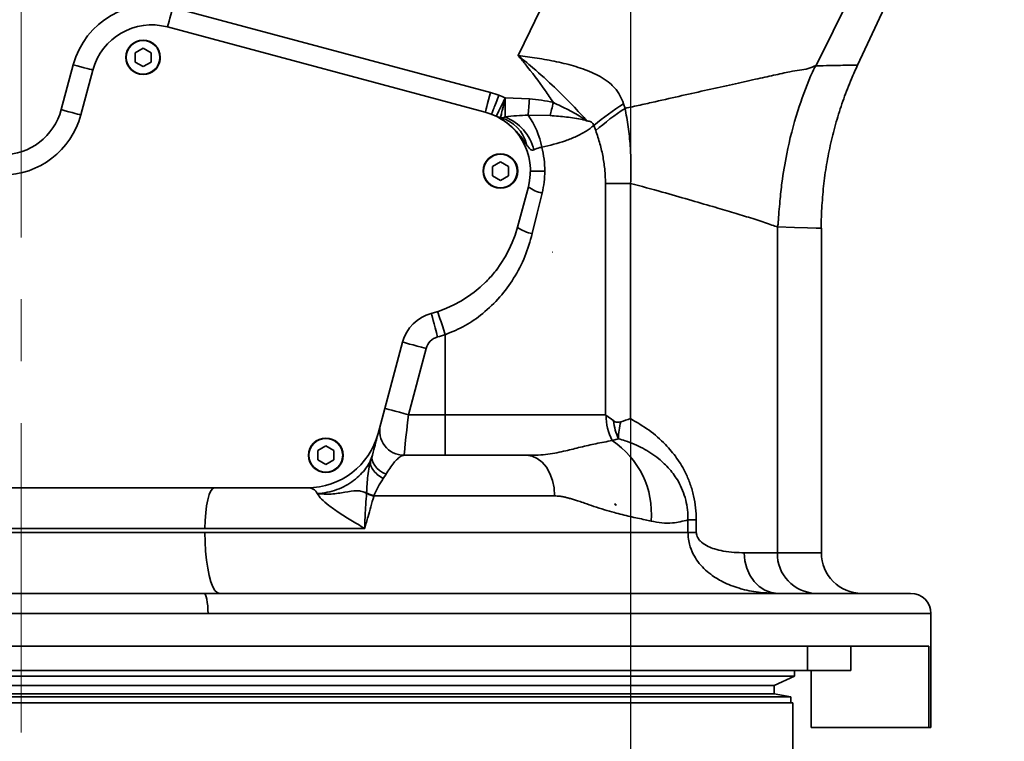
# Model space of a CAD drawing. Header units: millimetres. Extents: x 7702 to 16913, y -3294 to 4428.
# Tile 34 of 88: x 10357 to 10599, y 1724 to 1902. Entities that reach past the tile are written whole.
import ezdxf

# ---------------------------------------------------------------- set-up
doc = ezdxf.new("R2010")
doc.units = ezdxf.units.MM
doc.header["$LTSCALE"] = 6
doc.header["$PDSIZE"] = -1
doc.linetypes.add('CENTERX2', pattern=[20.32, 12.7, -2.54, 2.54, -2.54])
doc.layers.add('中心线', color=4, linetype='CENTERX2', lineweight=20)
doc.layers.add('标注线', color=3, linetype='Continuous', lineweight=20)
doc.dimstyles.new('ISO-25', dxfattribs={"dimtxt": 40, "dimasz": 30, "dimexe": 10, "dimexo": 0.625, "dimtad": 1, "dimtoh": 1, "dimdec": 1, "dimtxsty": 'Standard', "dimcen": 2.5, "dimclrd": 1, "dimclre": 1, "dimclrt": 4, "dimadec": 0, "dimazin": 0, "dimtfac": 1, "dimtdec": 1, "dimtmove": 0, "dimatfit": 3, "dimfxl": 1, "dimarcsym": 0})

# ---------------------------------------------------------------- blocks, each defined once
blk = doc.blocks.new('*D10')
at = {"layer": 'Defpoints', "color": 0, "ltscale": 10, "transparency": 16777216}
for p in [(12110.3, 2091.74), (10357.09, 1535.89), (12110.3, 1229.5)]:
    blk.add_point(p, dxfattribs=at)
at = {"layer": '标注线', "color": 1, "lineweight": -2, "ltscale": 10, "transparency": 16777216}
for p, q in [((12110.3, 2091.12), (12110.3, 1219.5)), ((10357.09, 1535.27), (10357.09, 1219.5)), ((10387.09, 1229.5), (12080.3, 1229.5))]:
    blk.add_line(p, q, dxfattribs=at)
at = {"layer": '标注线', "color": 1, "ltscale": 10, "transparency": 16777216}
for points in [[(10387.09, 1234.5), (10387.09, 1224.5), (10357.09, 1229.5)], [(12080.3, 1234.5), (12080.3, 1224.5), (12110.3, 1229.5)]]:
    blk.add_solid(points, dxfattribs=at)
at = {"layer": '标注线', "color": 4, "ltscale": 10, "transparency": 16777216, "insert": (11233.7, 1253.48), "char_height": 40, "attachment_point": 5}
blk.add_mtext('1753,2', dxfattribs=at)
blk = doc.blocks.new('*D11')
at = {"layer": 'Defpoints', "color": 0, "transparency": 16777216}
for p in [(10507.09, 1988.85), (10357.09, 1536.52), (10507.09, 1450.7)]:
    blk.add_point(p, dxfattribs=at)
at = {"layer": '标注线', "color": 1, "lineweight": -2, "transparency": 16777216}
for p, q in [((10507.09, 1988.22), (10507.09, 1440.7)), ((10357.09, 1535.89), (10357.09, 1440.7)), ((10387.09, 1450.7), (10477.09, 1450.7))]:
    blk.add_line(p, q, dxfattribs=at)
at = {"layer": '标注线', "color": 1, "transparency": 16777216}
for points in [[(10387.09, 1455.7), (10387.09, 1445.7), (10357.09, 1450.7)], [(10477.09, 1455.7), (10477.09, 1445.7), (10507.09, 1450.7)]]:
    blk.add_solid(points, dxfattribs=at)
at = {"layer": '标注线', "color": 4, "transparency": 16777216, "insert": (10432.09, 1471.33), "char_height": 40, "attachment_point": 5}
blk.add_mtext('150', dxfattribs=at)
blk = doc.blocks.new('*D12')
at = {"layer": 'Defpoints', "color": 0, "transparency": 16777216}
for p in [(10763.49, 2122.55), (10357.09, 1541.72), (10357.09, 1354.29)]:
    blk.add_point(p, dxfattribs=at)
at = {"layer": '标注线', "color": 1, "lineweight": -2, "transparency": 16777216}
for p, q in [((10763.49, 2121.92), (10763.49, 1344.29)), ((10357.09, 1541.09), (10357.09, 1344.29)), ((10733.49, 1354.29), (10387.09, 1354.29))]:
    blk.add_line(p, q, dxfattribs=at)
at = {"layer": '标注线', "color": 1, "transparency": 16777216}
for points in [[(10387.09, 1359.29), (10387.09, 1349.29), (10357.09, 1354.29)], [(10733.49, 1359.29), (10733.49, 1349.29), (10763.49, 1354.29)]]:
    blk.add_solid(points, dxfattribs=at)
at = {"layer": '标注线', "color": 4, "transparency": 16777216, "insert": (10560.29, 1378.26), "char_height": 40, "attachment_point": 5}
blk.add_mtext('406,4', dxfattribs=at)
blk = doc.blocks.new('*D14')
at = {"layer": 'Defpoints', "color": 0, "transparency": 16777216}
for p in [(9947.83, 2076.65), (10413.44, 2076.65), (10207.7, 1549.65)]:
    blk.add_point(p, dxfattribs=at)
at = {"layer": '标注线', "color": 1, "lineweight": -2, "transparency": 16777216}
for p, q in [((10412.81, 2076.65), (9937.83, 2076.65)), ((9947.83, 1579.65), (9947.83, 2046.65)), ((10207.08, 1549.65), (9937.83, 1549.65))]:
    blk.add_line(p, q, dxfattribs=at)
at = {"layer": '标注线', "color": 1, "transparency": 16777216}
for points in [[(9942.83, 2046.65), (9952.83, 2046.65), (9947.83, 2076.65)], [(9942.83, 1579.65), (9952.83, 1579.65), (9947.83, 1549.65)]]:
    blk.add_solid(points, dxfattribs=at)
at = {"layer": '标注线', "color": 4, "transparency": 16777216, "insert": (9927.2, 1813.15), "char_height": 40, "attachment_point": 5, "rotation": 90}
blk.add_mtext('527', dxfattribs=at)

msp = doc.modelspace()

# ---------------------------------------------------------------- linework, layer by layer
at = {"color": 7, "linetype": 'Continuous', "lineweight": 35, "ltscale": 2}
for p, q in [((10563, 1890.73), (10591.35, 1951.42)), ((10394.41, 1904.96), (10472.65, 1884)), ((10393.11, 1900.13), (10471.35, 1879.17)), ((10387.09, 1894.94), (10385.11, 1893.79)), ((10385.11, 1893.79), (10385.11, 1891.5)), ((10389.07, 1893.79), (10387.09, 1894.94)), ((10389.07, 1891.5), (10389.07, 1893.79)), ((10385.11, 1891.5), (10387.09, 1890.36)), ((10387.09, 1890.36), (10389.07, 1891.5)), ((10366.95, 1879.77), (10369.91, 1890.82)), ((10374.74, 1889.53), (10371.78, 1878.47)), ((10552.8, 1890.66), (10552.71, 1890.56)), ((10476.25, 1882.65), (10476.28, 1882.64)), ((10476.28, 1882.64), (10482.23, 1882.4)), ((10505.39, 1881.22), (10505.76, 1880.09)), ((10475.12, 1877.78), (10475.09, 1877.79)), ((10487.32, 1878.32), (10481.92, 1878.43)), ((10498.55, 1874.6), (10498.09, 1875.88)), ((10475.09, 1866.94), (10473.11, 1865.79)), ((10477.07, 1865.79), (10475.09, 1866.94)), ((10473.11, 1865.79), (10473.11, 1863.5)), ((10477.07, 1863.5), (10477.07, 1865.79)), ((10473.11, 1863.5), (10475.09, 1862.36)), ((10475.09, 1862.36), (10477.07, 1863.5)), ((10479.28, 1850.79), (10481.96, 1860.8)), ((10500.95, 1804.65), (10500.95, 1861.62)), ((10500.95, 1861.62), (10507.14, 1861.62)), ((10507.14, 1861.62), (10507.14, 1803.68)), ((10543.28, 1850.92), (10543.32, 1851)), ((10543.28, 1770.65), (10543.28, 1850.92)), ((10554.1, 1770.65), (10554.1, 1850.56)), ((10487.89, 1844.65), (10487.96, 1844.65)), ((10487.96, 1844.65), (10487.96, 1844.65)), ((10474.18, 1840.4), (10474.19, 1840.39)), ((10461.49, 1824.34), (10461.49, 1804.65)), ((10450.99, 1822.51), (10444.96, 1799.99)), ((10456.79, 1820.95), (10452.42, 1804.65)), ((10452.42, 1804.65), (10461.49, 1804.65)), ((10461.49, 1794.65), (10461.49, 1804.65)), ((10461.49, 1804.65), (10500.95, 1804.65)), ((10502.97, 1803.11), (10501.07, 1804.53)), ((10432.09, 1796.94), (10430.11, 1795.79)), ((10434.07, 1795.79), (10432.09, 1796.94)), ((10502.59, 1798.27), (10504.17, 1798.73)), ((10430.11, 1795.79), (10430.11, 1793.5)), ((10434.07, 1793.5), (10434.07, 1795.79)), ((10443.13, 1793.45), (10443.55, 1794.71)), ((10481.51, 1794.65), (10451.35, 1794.65)), ((10483, 1794.68), (10481.51, 1794.65)), ((10430.11, 1793.5), (10432.09, 1792.36)), ((10432.09, 1792.36), (10434.07, 1793.5)), ((10446.92, 1789.97), (10446.22, 1788.91)), ((10427.57, 1786.65), (10227.59, 1786.65)), ((10442.12, 1785.3), (10442.12, 1785.38)), ((10443.93, 1784.65), (10443.9, 1784.54)), ((10488.42, 1784.65), (10443.93, 1784.65)), ((10503.51, 1782.28), (10503.18, 1782.65)), ((10503.51, 1782.65), (10503.18, 1782.65)), ((10503.51, 1782.28), (10503.51, 1782.65)), ((10521.26, 1775.65), (10521.26, 1778.73)), ((10521.26, 1778.73), (10523.31, 1778.73)), ((10523.31, 1778.73), (10523.31, 1775.65)), ((10402.33, 1776.65), (10222.84, 1776.65)), ((10222.84, 1775.65), (10402.33, 1775.65)), ((10441.66, 1776.65), (10402.33, 1776.65)), ((10521.26, 1775.65), (10402.33, 1775.65)), ((10521.26, 1775.65), (10523.31, 1775.65)), ((10184.61, 1760.65), (10402.06, 1760.65)), ((10402.06, 1760.65), (10576.09, 1760.65)), ((10403.09, 1755.65), (10180.68, 1755.65)), ((10581.09, 1727.65), (10581.09, 1755.65)), ((10134.67, 1747.65), (10580.55, 1747.65)), ((10550.72, 1741.65), (10550.72, 1747.65)), ((10561.35, 1747.65), (10561.35, 1741.65)), ((10580.55, 1727.65), (10580.55, 1747.65)), ((10550.72, 1741.65), (10162.09, 1741.65)), ((10547.45, 1740.28), (10547.45, 1741.65)), ((10561.35, 1741.65), (10550.72, 1741.65)), ((10551.62, 1727.65), (10551.62, 1741.65)), ((10547.45, 1740.28), (10181.11, 1740.28)), ((10542.52, 1737.95), (10547.45, 1740.28)), ((10542.52, 1737.95), (10185.66, 1737.95)), ((10542.52, 1735.92), (10185.66, 1735.92)), ((10542.52, 1735.92), (10542.52, 1737.95)), ((10546.59, 1735.2), (10542.52, 1735.92)), ((10168.46, 1733.65), (10547.09, 1733.65)), ((10546.59, 1735.2), (10181.9, 1735.2)), ((10546.59, 1733.65), (10546.59, 1735.2)), ((10547.09, 1718.05), (10547.09, 1733.65)), ((10580.55, 1727.65), (10551.62, 1727.65)), ((10581.09, 1727.65), (10580.55, 1727.65))]:
    msp.add_line(p, q, dxfattribs=at)
at = {"color": 8, "linetype": 'Continuous', "lineweight": 35, "ltscale": 2}
for p, q in [((10552.8, 1890.66), (10580.81, 1946.93)), ((10581.09, 1755.65), (10403.09, 1755.65))]:
    msp.add_line(p, q, dxfattribs=at)
at = {"color": 7, "linetype": 'Continuous', "lineweight": 35, "ltscale": 2, "flags": 128}
for points in [[(10393.11, 1900.13), (10393.14, 1900.23), (10393.21, 1900.5), (10393.33, 1900.95), (10393.49, 1901.55), (10393.69, 1902.28), (10393.91, 1903.11), (10394.15, 1904.02), (10394.41, 1904.96)], [(10479.45, 1893.1), (10482.39, 1899.16), (10484.7, 1903.93)], [(10374.74, 1889.53), (10374.65, 1889.55), (10374.37, 1889.62), (10373.93, 1889.74), (10373.33, 1889.91), (10372.59, 1890.1), (10371.76, 1890.33), (10370.85, 1890.57), (10369.91, 1890.82)], [(10387.09, 1888.4), (10388.26, 1888.56), (10389.42, 1889.09)], [(10471.35, 1879.17), (10471.38, 1879.26), (10471.45, 1879.54), (10471.57, 1879.98), (10471.73, 1880.58), (10471.93, 1881.31), (10472.15, 1882.15), (10472.39, 1883.06), (10472.65, 1884)], [(10476.25, 1882.65), (10475.83, 1881.77), (10475.41, 1880.93), (10475.03, 1880.15), (10474.7, 1879.47), (10474.43, 1878.91), (10474.22, 1878.5), (10474.1, 1878.24), (10474.06, 1878.16)], [(10476.25, 1882.65), (10476.03, 1881.7), (10475.81, 1880.79), (10475.61, 1879.95), (10475.43, 1879.21), (10475.28, 1878.6), (10475.18, 1878.16), (10475.11, 1877.88), (10475.09, 1877.79)], [(10482.23, 1882.4), (10482.19, 1881.83), (10482.15, 1881.26), (10482.1, 1880.71), (10482.06, 1880.19), (10482.02, 1879.69), (10481.99, 1879.23), (10481.95, 1878.81), (10481.92, 1878.43)], [(10488.12, 1881.52), (10488.01, 1881.09), (10487.9, 1880.65), (10487.8, 1880.23), (10487.69, 1879.81), (10487.59, 1879.41), (10487.5, 1879.03), (10487.41, 1878.66), (10487.32, 1878.32)], [(10366.95, 1879.77), (10367.89, 1879.51), (10368.8, 1879.27), (10369.63, 1879.05), (10370.36, 1878.85), (10370.97, 1878.69), (10371.41, 1878.57), (10371.69, 1878.5), (10371.78, 1878.47)], [(10475.09, 1860.4), (10476.26, 1860.56), (10477.42, 1861.09)], [(10485.37, 1859.24), (10484.15, 1854.26), (10482.93, 1849.24)], [(10459.62, 1823.78), (10459.31, 1824.91), (10459.02, 1826), (10458.75, 1827), (10458.52, 1827.88), (10458.33, 1828.6), (10458.18, 1829.14), (10458.09, 1829.47), (10458.06, 1829.58)], [(10461.49, 1824.34), (10461.13, 1825.45), (10460.78, 1826.52), (10460.46, 1827.51), (10460.18, 1828.37), (10459.94, 1829.08), (10459.77, 1829.61), (10459.66, 1829.93), (10459.63, 1830.04)], [(10456.79, 1820.95), (10455.66, 1821.26), (10454.57, 1821.55), (10453.57, 1821.82), (10452.69, 1822.05), (10451.97, 1822.25), (10451.43, 1822.39), (10451.11, 1822.48), (10450.99, 1822.51)], [(10452.42, 1804.65), (10451.29, 1804.95), (10450.2, 1805.24), (10449.2, 1805.51), (10448.32, 1805.75), (10447.6, 1805.94), (10447.07, 1806.08), (10446.74, 1806.17), (10446.62, 1806.2)], [(10452.42, 1804.65), (10452.21, 1802.7), (10452.01, 1800.82), (10451.82, 1799.09), (10451.66, 1797.58), (10451.53, 1796.33), (10451.43, 1795.41), (10451.37, 1794.84), (10451.35, 1794.65)], [(10446.92, 1789.97), (10446.07, 1790.41), (10445.32, 1790.92), (10444.67, 1791.5), (10444.15, 1792.12), (10443.77, 1792.77), (10443.54, 1793.43), (10443.46, 1794.08), (10443.55, 1794.71)], [(10481.51, 1794.65), (10482.86, 1794.46), (10484.15, 1793.89), (10485.35, 1792.96), (10486.4, 1791.72), (10487.26, 1790.2), (10487.89, 1788.47), (10488.29, 1786.6), (10488.42, 1784.65)], [(10432.09, 1790.4), (10433.26, 1790.56), (10434.42, 1791.09)], [(10402.33, 1776.65), (10402.37, 1778.6), (10402.51, 1780.47), (10402.73, 1782.2), (10403.03, 1783.72), (10403.39, 1784.96), (10403.8, 1785.89), (10404.25, 1786.46), (10404.71, 1786.65)], [(10402.33, 1775.65), (10402.37, 1773.3), (10402.5, 1771.01), (10402.72, 1768.84), (10403.01, 1766.83), (10403.37, 1765.04), (10403.8, 1763.51), (10404.28, 1762.28), (10404.8, 1761.38), (10405.34, 1760.83), (10405.9, 1760.65)], [(10543.35, 1760.65), (10541.74, 1760.84), (10540.2, 1761.41), (10538.78, 1762.33), (10537.53, 1763.58), (10536.51, 1765.09), (10535.75, 1766.82), (10535.28, 1768.7), (10535.12, 1770.65)], [(10403.09, 1755.65), (10403.07, 1756.62), (10403.01, 1757.56), (10402.91, 1758.43), (10402.78, 1759.18), (10402.63, 1759.81), (10402.45, 1760.27), (10402.26, 1760.55), (10402.06, 1760.65)]]:
    msp.add_lwpolyline(points, dxfattribs=at)
at = {"color": 8, "linetype": 'Continuous', "lineweight": 35, "ltscale": 2, "flags": 128}
msp.add_lwpolyline([(10553.96, 1850.56), (10553.94, 1850.56), (10552.83, 1850.59), (10550.67, 1850.66), (10547.48, 1850.77), (10543.28, 1850.92), (10543.28, 1850.92), (10543.28, 1850.92)], dxfattribs=at)
at = {"color": 7, "linetype": 'Continuous', "lineweight": 35, "ltscale": 2}
for centre, radius in [((10387.09, 1892.65), 4.25), ((10387.09, 1892.65), 4.15), ((10475.09, 1864.65), 4.25), ((10475.09, 1864.65), 4.15), ((10432.09, 1794.65), 4.25), ((10432.09, 1794.65), 4.15)]:
    msp.add_circle(centre, radius, dxfattribs=at)
for centre, radius, start, end in [((10389.23, 1885.64), 20, 75, 165), ((10389.23, 1885.64), 15, 75, 165), ((10387.09, 1892.65), 4.25, 303.1576, 0), ((10467.47, 1864.68), 20, 68.7851, 75), ((10467.47, 1864.68), 20, 63.9491, 68.7851), ((10352.46, 1883.65), 15, 270, 345), ((10467.47, 1864.68), 15, 345, 75), ((10543.17, 1821.87), 70.35, 122.4785, 129.8458), ((10543.03, 1823.66), 67.63, 123.4428, 131.1255), ((10352.46, 1883.65), 20, 270, 345), ((10472.83, 1869.19), 8.89, 12.9124, 75.1096), ((10471.97, 1867.1), 11.68, 13.755, 68.5743), ((10465.32, 1866.76), 20.29, 10.6243, 35.1073), ((10475.09, 1864.65), 4.25, 303.1576, 0), ((10486.63, 1866.54), 7.41, 230.8588, 260.1503), ((10450.3, 1858.56), 30, 285, 345), ((10484.53, 1858.06), 8.97, 234.177, 259.7504), ((10460.65, 1819.92), 10, 105, 165), ((10460.65, 1819.92), 4, 105, 165), ((10450.3, 1858.56), 36, 285, 288.1167), ((10514.5, 1804.47), 13.42, 179.7307, 207.4705), ((10451.35, 1800.65), 6, 165, 270), ((10516.1, 1804.36), 13.2, 185.4078, 205.2251), ((10519.56, 1798.9), 15.39, 164.9641, 180.608), ((10427.57, 1804.65), 18, 270, 345), ((10490.8, 1780.35), 21.45, 354.9018, 56.6663), ((10432.09, 1794.65), 4.25, 303.1576, 0), ((10450.98, 1804.57), 21.13, 245.237, 250.5368), ((10553.01, 1770.38), 9.73, 178.4052, 268.3111), ((10564.1, 1770.65), 10, 179.9689, 269.9548), ((10576.09, 1755.65), 5, 0, 90)]:
    msp.add_arc(centre, radius, start, end, dxfattribs=at)
for points, knots in [([(10479.45, 1893.1), (10479.46, 1893.09), (10479.7, 1892.9), (10480.68, 1892.09), (10483.52, 1889.72), (10487.48, 1886.22), (10491.9, 1881.91), (10494.68, 1878.87), (10496.17, 1877.26), (10496.42, 1876.99)], [0, 0, 0, 0, 0.002353, 0.038892, 0.162122, 0.474431, 0.713305, 0.951831, 1, 1, 1, 1]), ([(10488.12, 1881.52), (10487.44, 1882.53), (10485.25, 1885.79), (10482.31, 1889.61), (10480.03, 1892.4), (10479.46, 1893.09), (10479.45, 1893.1)], [0, 0, 0, 0, 0.2508885, 0.8159007, 0.9964529, 1, 1, 1, 1]), ([(10479.45, 1893.1), (10481, 1892.89), (10484.18, 1892.48), (10488.94, 1891.62), (10493.66, 1890.45), (10497.42, 1889.08), (10500.19, 1887.66), (10501.9, 1886.46), (10503.37, 1885.01), (10504.57, 1883.34), (10505.12, 1881.92), (10505.39, 1881.22)], [0, 0, 0, 0, 0.152214, 0.312378, 0.472761, 0.632217, 0.710694, 0.789028, 0.845617, 0.922791, 1, 1, 1, 1]), ([(10505.76, 1880.09), (10507.01, 1880.36), (10509.52, 1880.9), (10514.23, 1881.97), (10519.83, 1883.23), (10526.21, 1884.66), (10532.28, 1886.01), (10537.72, 1887.21), (10542.43, 1888.23), (10546.05, 1889.07), (10548.79, 1889.53), (10550.87, 1889.8), (10552.16, 1890.38), (10552.8, 1890.66)], [0, 0, 0, 0, 0.061324, 0.122732, 0.235994, 0.34924, 0.466084, 0.582904, 0.68506, 0.787196, 0.85811, 0.929186, 1, 1, 1, 1]), ([(10543.32, 1851), (10543.33, 1851.05), (10543.42, 1851.32), (10543.47, 1852.05), (10543.57, 1853.18), (10543.7, 1854.94), (10543.94, 1857.87), (10544.47, 1862.66), (10545.7, 1870.12), (10547.95, 1878.96), (10550.54, 1885.89), (10552.15, 1889.58), (10552.61, 1890.39), (10552.71, 1890.56)], [0, 0, 0, 0, 0.004558, 0.027871, 0.051054, 0.090426, 0.15679, 0.266648, 0.442102, 0.709072, 0.930247, 0.985722, 1, 1, 1, 1]), ([(10554.09, 1850.56), (10554.09, 1850.6), (10554.04, 1852.46), (10554.22, 1856.15), (10554.67, 1861.58), (10555.46, 1866.95), (10556.54, 1872.23), (10557.91, 1877.4), (10559.56, 1882.46), (10561.25, 1886.9), (10562.51, 1889.61), (10563.03, 1890.71)], [0, 0, 0, 0, 0.00245, 0.134912, 0.266491, 0.397206, 0.52707, 0.656093, 0.784274, 0.911609, 1, 1, 1, 1]), ([(10472.9, 1878.66), (10472.93, 1878.73), (10472.98, 1878.87), (10473.4, 1879.95), (10474, 1881.49), (10474.47, 1882.71), (10474.71, 1883.32)], [0, 0, 0, 0, 0.25, 0.5, 0.749998, 1, 1, 1, 1]), ([(10476.28, 1882.64), (10476.13, 1882), (10475.83, 1880.73), (10475.44, 1879.13), (10475.17, 1878), (10475.13, 1877.85), (10475.12, 1877.78)], [0, 0, 0, 0, 0.249995, 0.499774, 0.749444, 1, 1, 1, 1]), ([(10476.28, 1882.64), (10476.28, 1882.14), (10476.27, 1881.14), (10476.25, 1879.77), (10476.24, 1878.64), (10476.24, 1878.19), (10476.23, 1877.97)], [0, 0, 0, 0, 0.2495451, 0.4992345, 0.7490316, 1, 1, 1, 1]), ([(10482.23, 1882.4), (10483.22, 1882.31), (10485.2, 1882.14), (10487.15, 1881.73), (10488.12, 1881.52)], [0, 0, 0, 0, 0.4985869, 1, 1, 1, 1]), ([(10488.12, 1881.52), (10489.37, 1880.93), (10491.86, 1879.73), (10494.48, 1878.26), (10495.86, 1877.38), (10496.2, 1877.15), (10496.33, 1877.06), (10496.41, 1877), (10496.42, 1876.99)], [0, 0, 0, 0, 0.431281, 0.861531, 0.948393, 0.965585, 0.997036, 1, 1, 1, 1]), ([(10505.76, 1880.09), (10506.04, 1878.58), (10506.6, 1875.55), (10507.07, 1870.92), (10507.29, 1866.26), (10507.19, 1863.17), (10507.14, 1861.62)], [0, 0, 0, 0, 0.252964, 0.507674, 0.752593, 1, 1, 1, 1]), ([(10474.06, 1878.16), (10474.06, 1878.16), (10474.14, 1878.12), (10474.41, 1877.99), (10474.8, 1877.87), (10475.09, 1877.79)], [0, 0, 0, 0, 0.002685, 0.262963, 1, 1, 1, 1]), ([(10476.23, 1877.97), (10476.04, 1877.88), (10475.65, 1877.71), (10475.29, 1877.76), (10475.12, 1877.78)], [0, 0, 0, 0, 0.499997, 1, 1, 1, 1]), ([(10481.92, 1878.43), (10480.96, 1878.39), (10479.03, 1878.31), (10477.17, 1878.09), (10476.23, 1877.97)], [0, 0, 0, 0, 0.497155, 1, 1, 1, 1]), ([(10496.42, 1876.99), (10496.41, 1877), (10496.31, 1877.03), (10495.93, 1877.17), (10494.33, 1877.59), (10491.4, 1877.99), (10488.68, 1878.21), (10487.32, 1878.32)], [0, 0, 0, 0, 0.004752, 0.034629, 0.138422, 0.568636, 1, 1, 1, 1]), ([(10498.09, 1875.88), (10498.02, 1876.05), (10497.88, 1876.39), (10497.47, 1876.76), (10496.96, 1876.96), (10496.6, 1876.98), (10496.42, 1876.99)], [0, 0, 0, 0, 0.233014, 0.467082, 0.745648, 1, 1, 1, 1]), ([(10498.09, 1875.88), (10497.47, 1875.4), (10496.12, 1874.34), (10493.76, 1873.12), (10490.2, 1871.68), (10487.26, 1870.98), (10485.27, 1870.5)], [0, 0, 0, 0, 0.171255, 0.375045, 0.579001, 1, 1, 1, 1]), ([(10500.95, 1861.62), (10500.92, 1862.69), (10500.86, 1864.85), (10500.37, 1868.11), (10499.64, 1871.39), (10498.91, 1873.53), (10498.55, 1874.6)], [0, 0, 0, 0, 0.239094, 0.481691, 0.739517, 1, 1, 1, 1]), ([(10483.31, 1869.88), (10483.17, 1869.84), (10482.87, 1869.77), (10482.39, 1870.01), (10481.94, 1870.52), (10481.63, 1870.98), (10481.49, 1871.18)], [0, 0, 0, 0, 0.202872, 0.405385, 0.742434, 1, 1, 1, 1]), ([(10485.27, 1870.5), (10485.11, 1870.48), (10484.35, 1870.36), (10483.77, 1870.09), (10483.31, 1869.88)], [0, 0, 0, 0, 0.2128523, 1, 1, 1, 1]), ([(10485.27, 1870.5), (10485.27, 1870.49), (10485.52, 1869.54), (10485.91, 1867.6), (10485.98, 1865.64), (10486.02, 1864.65)], [0, 0, 0, 0, 0.009565, 0.500016, 1, 1, 1, 1]), ([(10482.47, 1864.65), (10482.54, 1864.65), (10482.67, 1864.65), (10483.7, 1864.65), (10484.92, 1864.65), (10485.77, 1864.65), (10486.02, 1864.65)], [0, 0, 0, 0, 0.293291, 0.586581, 0.879873, 1, 1, 1, 1]), ([(10486.02, 1864.65), (10485.99, 1863.74), (10485.93, 1861.92), (10485.56, 1860.14), (10485.37, 1859.24)], [0, 0, 0, 0, 0.495816, 1, 1, 1, 1]), ([(10543.28, 1851.01), (10543.28, 1851.01), (10542.61, 1851.01), (10540.17, 1852.11), (10536.46, 1853.14), (10532.09, 1854.51), (10527.2, 1855.95), (10521.48, 1857.62), (10514.73, 1859.53), (10509.76, 1860.9), (10507.14, 1861.62)], [0, 0, 0, 0, 0.0000011, 0.1451396, 0.2903112, 0.4164576, 0.542622, 0.6897956, 0.8369942, 1, 1, 1, 1]), ([(10543.32, 1851), (10543.3, 1851.01), (10543.29, 1851.01), (10543.28, 1851.01), (10543.28, 1851.01)], [0, 0, 0, 0, 0.999562, 1, 1, 1, 1]), ([(10482.93, 1849.24), (10482.38, 1847.34), (10481.26, 1843.49), (10478.52, 1838.25), (10475.04, 1833.5), (10470.99, 1829.6), (10466.45, 1826.42), (10463.16, 1825.04), (10461.49, 1824.34)], [0, 0, 0, 0, 0.172838, 0.350198, 0.518003, 0.69042, 0.842822, 1, 1, 1, 1]), ([(10487.96, 1844.65), (10487.95, 1844.65), (10487.92, 1844.65), (10487.9, 1844.65), (10487.89, 1844.65)], [0, 0, 0, 0, 0.559707, 1, 1, 1, 1]), ([(10471.39, 1837.22), (10471.44, 1837.26), (10471.61, 1837.44), (10472.62, 1838.46), (10473.47, 1839.49), (10474.21, 1840.39)], [0, 0, 0, 0, 0.048587, 0.176887, 1, 1, 1, 1]), ([(10501.07, 1804.53), (10501.04, 1804.56), (10500.99, 1804.6), (10500.95, 1804.64), (10500.95, 1804.65)], [0, 0, 0, 0, 0.862907, 1, 1, 1, 1]), ([(10504.69, 1802.89), (10504.44, 1802.83), (10503.93, 1802.72), (10503.34, 1802.88), (10503.04, 1803.06), (10502.97, 1803.11)], [0, 0, 0, 0, 0.427326, 0.854605, 1, 1, 1, 1]), ([(10507.14, 1803.68), (10507.13, 1803.68), (10506.29, 1803.43), (10505.49, 1803.16), (10504.69, 1802.89)], [0, 0, 0, 0, 0.010866, 1, 1, 1, 1]), ([(10507.14, 1803.68), (10508.69, 1802.77), (10511.78, 1800.95), (10515.54, 1797.64), (10518.56, 1794.06), (10520.57, 1790.7), (10521.89, 1787.51), (10522.71, 1784.68), (10523.21, 1781.73), (10523.28, 1779.73), (10523.31, 1778.73)], [0, 0, 0, 0, 0.17697, 0.353821, 0.496461, 0.638882, 0.729787, 0.820646, 0.910325, 1, 1, 1, 1]), ([(10443.55, 1794.71), (10443.8, 1795.65), (10444.06, 1796.61), (10444.21, 1797.19), (10444.21, 1797.21)], [0, 0, 0, 0, 0.968575, 1, 1, 1, 1]), ([(10444.21, 1797.21), (10444.24, 1797.31), (10444.41, 1797.94), (10444.59, 1798.59), (10444.63, 1798.76), (10444.64, 1798.8)], [0, 0, 0, 0, 0.133755, 0.80303, 1, 1, 1, 1]), ([(10521.26, 1778.73), (10521.24, 1779.56), (10521.21, 1781.22), (10520.75, 1783.67), (10519.98, 1786.01), (10518.71, 1788.65), (10516.77, 1791.34), (10513.85, 1794.14), (10510.19, 1796.51), (10506.78, 1797.97), (10504.72, 1798.57), (10504.17, 1798.73)], [0, 0, 0, 0, 0.07911, 0.158225, 0.239853, 0.32156, 0.45449, 0.587744, 0.761754, 0.936012, 1, 1, 1, 1]), ([(10451.35, 1794.65), (10451.11, 1794.6), (10450.62, 1794.51), (10449.75, 1793.83), (10448.82, 1792.82), (10447.89, 1791.56), (10447.23, 1790.47), (10446.92, 1789.97)], [0, 0, 0, 0, 0.213705, 0.432632, 0.626786, 0.824983, 1, 1, 1, 1]), ([(10483.1, 1794.66), (10483.06, 1794.64), (10482.96, 1794.6), (10482.76, 1794.53), (10482.66, 1794.5)], [0, 0, 0, 0, 0.5312888, 1, 1, 1, 1]), ([(10443.13, 1793.45), (10443.06, 1793.31), (10442.79, 1792.72), (10442.04, 1791.5), (10440.68, 1789.89), (10438.99, 1788.4), (10437.02, 1787.13), (10434.82, 1786.15), (10432.46, 1785.46), (10430.8, 1785.3), (10429.97, 1785.22)], [0, 0, 0, 0, 0.0406327, 0.1775597, 0.3145993, 0.4516737, 0.5887561, 0.7258388, 0.86292, 1, 1, 1, 1]), ([(10442.12, 1785.38), (10442.13, 1785.56), (10442.23, 1787.15), (10442.37, 1789.5), (10442.73, 1791.89), (10443, 1793), (10443.09, 1793.34), (10443.13, 1793.45)], [0, 0, 0, 0, 0.066876, 0.583466, 0.8575, 0.953566, 1, 1, 1, 1]), ([(10446.22, 1788.91), (10445.71, 1789.24), (10444.68, 1789.9), (10443.62, 1791.11), (10443.01, 1792.34), (10443.09, 1793.08), (10443.13, 1793.45)], [0, 0, 0, 0, 0.2499994, 0.4999999, 0.7499992, 1, 1, 1, 1]), ([(10446.22, 1788.91), (10446.21, 1788.89), (10446.14, 1788.8), (10445.87, 1788.39), (10445.17, 1787.23), (10444.47, 1785.85), (10443.99, 1784.78), (10443.93, 1784.65)], [0, 0, 0, 0, 0.016243, 0.080624, 0.333438, 0.916827, 1, 1, 1, 1]), ([(10429.97, 1785.22), (10429.85, 1785.44), (10429.6, 1785.91), (10428.84, 1786.5), (10428.08, 1786.59), (10427.57, 1786.65)], [0, 0, 0, 0, 0.223772, 0.489759, 1, 1, 1, 1]), ([(10429.97, 1785.22), (10431.12, 1785.14), (10433.43, 1784.96), (10436.83, 1785.58), (10439.27, 1785.98), (10440.98, 1785.85), (10441.74, 1785.48), (10442.12, 1785.3)], [0, 0, 0, 0, 0.253395, 0.507033, 0.760384, 0.880224, 1, 1, 1, 1]), ([(10429.97, 1785.22), (10430.27, 1784.77), (10430.91, 1783.82), (10432.84, 1782.28), (10435.28, 1780.55), (10438.25, 1778.66), (10440.51, 1777.32), (10441.66, 1776.65)], [0, 0, 0, 0, 0.158358, 0.335787, 0.526247, 0.760621, 1, 1, 1, 1]), ([(10441.66, 1776.65), (10441.66, 1776.66), (10441.66, 1776.79), (10441.67, 1777.17), (10441.7, 1778.21), (10441.77, 1780.02), (10441.91, 1782.53), (10442.05, 1784.36), (10442.12, 1785.3)], [0, 0, 0, 0, 0.00353, 0.04579, 0.130959, 0.364092, 0.672907, 1, 1, 1, 1]), ([(10443.9, 1784.54), (10443.66, 1783.69), (10443.18, 1782.02), (10442.44, 1779.4), (10441.93, 1777.62), (10441.66, 1776.66), (10441.66, 1776.65)], [0, 0, 0, 0, 0.325641, 0.634692, 0.996176, 1, 1, 1, 1]), ([(10443.9, 1784.54), (10443.57, 1784.67), (10442.9, 1784.93), (10442.38, 1785.18), (10442.12, 1785.3)], [0, 0, 0, 0, 0.5, 1, 1, 1, 1]), ([(10512.17, 1778.44), (10511.68, 1778.55), (10510.59, 1778.79), (10508.87, 1779.16), (10506.97, 1779.57), (10505.07, 1780.02), (10502.97, 1780.57), (10500.67, 1781.24), (10498.21, 1782.03), (10496.1, 1782.76), (10494.48, 1783.32), (10493.33, 1783.69), (10492.37, 1783.98), (10491.52, 1784.21), (10490.67, 1784.4), (10489.85, 1784.55), (10489.08, 1784.63), (10488.62, 1784.64), (10488.42, 1784.65)], [0, 0, 0, 0, 0.067948, 0.153595, 0.236993, 0.323077, 0.404982, 0.509553, 0.616318, 0.713032, 0.769512, 0.812615, 0.85018, 0.883112, 0.912475, 0.94852, 0.977155, 1, 1, 1, 1]), ([(10512.17, 1778.44), (10513.06, 1778.28), (10514.85, 1777.94), (10517.93, 1777.9), (10520, 1778.42), (10521.26, 1778.73)], [0, 0, 0, 0, 0.278992, 0.559898, 1, 1, 1, 1]), ([(10543.35, 1760.65), (10541.96, 1760.68), (10539.17, 1760.76), (10535.91, 1761.34), (10532.77, 1762.21), (10530.09, 1763.23), (10527.18, 1765.01), (10525.15, 1766.75), (10523.69, 1768.42), (10522.44, 1770.41), (10521.66, 1772.44), (10521.3, 1774.27), (10521.27, 1775.25), (10521.26, 1775.65)], [0, 0, 0, 0, 0.160582, 0.324825, 0.350269, 0.498919, 0.613545, 0.684554, 0.757052, 0.82528, 0.907689, 0.962191, 1, 1, 1, 1]), ([(10523.31, 1775.65), (10523.32, 1775.51), (10523.33, 1775.18), (10523.54, 1774.53), (10523.97, 1773.85), (10524.88, 1772.95), (10526.18, 1772.18), (10528.01, 1771.48), (10530.19, 1770.98), (10532.67, 1770.68), (10534.3, 1770.66), (10535.12, 1770.65)], [0, 0, 0, 0, 0.020657, 0.05185, 0.105316, 0.156805, 0.28487, 0.402759, 0.569528, 0.784699, 1, 1, 1, 1]), ([(10535.12, 1770.65), (10536.48, 1770.65), (10539.22, 1770.65), (10541.75, 1770.65), (10542.95, 1770.65), (10543.28, 1770.65)], [0, 0, 0, 0, 0.417911, 0.841119, 1, 1, 1, 1])]:
    msp.add_open_spline(points, degree=3, knots=knots, dxfattribs=at)
at = {"color": 8, "linetype": 'Continuous', "lineweight": 35, "ltscale": 2}
for points, knots in [([(10552.71, 1890.56), (10552.72, 1890.56), (10553.97, 1890.58), (10556.24, 1890.63), (10558.95, 1890.68), (10561.03, 1890.72), (10562.38, 1890.75), (10563.03, 1890.76), (10562.96, 1890.76), (10562.93, 1890.76)], [0, 0, 0, 0, 0.002108, 0.183535, 0.36512, 0.546547, 0.733966, 0.921559, 1, 1, 1, 1]), ([(10475.66, 1877.17), (10475.15, 1877.52), (10474.63, 1877.88), (10474.06, 1878.15), (10474.06, 1878.16)], [0, 0, 0, 0, 0.98826, 1, 1, 1, 1]), ([(10481.49, 1871.18), (10480.88, 1872.05), (10479.67, 1873.8), (10477.94, 1875.53), (10476.76, 1876.52), (10476.37, 1876.74), (10476.2, 1876.84)], [0, 0, 0, 0, 0.415551, 0.829994, 0.925636, 1, 1, 1, 1]), ([(10502.59, 1798.27), (10501.26, 1798.03), (10498.69, 1797.57), (10494.83, 1796.66), (10491.64, 1795.86), (10488.99, 1795.27), (10486.76, 1794.9), (10484.83, 1794.7), (10483.46, 1794.69), (10483, 1794.68)], [0, 0, 0, 0, 0.2087607, 0.4038576, 0.5929846, 0.7048887, 0.819534, 0.9393477, 1, 1, 1, 1]), ([(10543.28, 1770.65), (10544.92, 1770.65), (10548.22, 1770.65), (10551.19, 1770.65), (10552.98, 1770.65), (10553.93, 1770.65), (10554.03, 1770.65), (10554.09, 1770.65)], [0, 0, 0, 0, 0.247847, 0.495694, 0.66571, 0.835863, 1, 1, 1, 1])]:
    msp.add_open_spline(points, degree=3, knots=knots, dxfattribs=at)
at = {"layer": '中心线'}
msp.add_line((10357.09, 1924.52), (10357.09, 1473.27), dxfattribs=at)

# ---------------------------------------------------------------- dimensions: what is measured, and where the dimension line sits
at = {"layer": '标注线'}
for base, p1, p2, picture, middle in [((10357.09, 1354.29), (10763.49, 2122.55), (10357.09, 1541.72), '*D12', (10560.29, 1378.26)), ((10507.09, 1450.7), (10357.09, 1536.52), (10507.09, 1988.85), '*D11', (10432.09, 1471.33))]:
    dim = msp.add_linear_dim(base=base, p1=p1, p2=p2, dimstyle='ISO-25', dxfattribs=at)
    dim.commit()
    dim.dimension.update_dxf_attribs({"geometry": picture, "text_midpoint": middle})
at = {"layer": '标注线', "ltscale": 10}
dim = msp.add_linear_dim(base=(12110.3, 1229.5), p1=(10357.09, 1535.89), p2=(12110.3, 2091.74), dimstyle='ISO-25', dxfattribs=at)
dim.commit()
dim.dimension.update_dxf_attribs({"geometry": '*D10', "text_midpoint": (11233.7, 1253.48)})
at = {"layer": '标注线'}
dim = msp.add_linear_dim(base=(9947.83, 2076.65), p1=(10207.7, 1549.65), p2=(10413.44, 2076.65), angle=90, dimstyle='ISO-25', dxfattribs=at)
dim.commit()
dim.dimension.update_dxf_attribs({"geometry": '*D14', "text_midpoint": (9927.2, 1813.15)})

doc.saveas('drawing.dxf')
